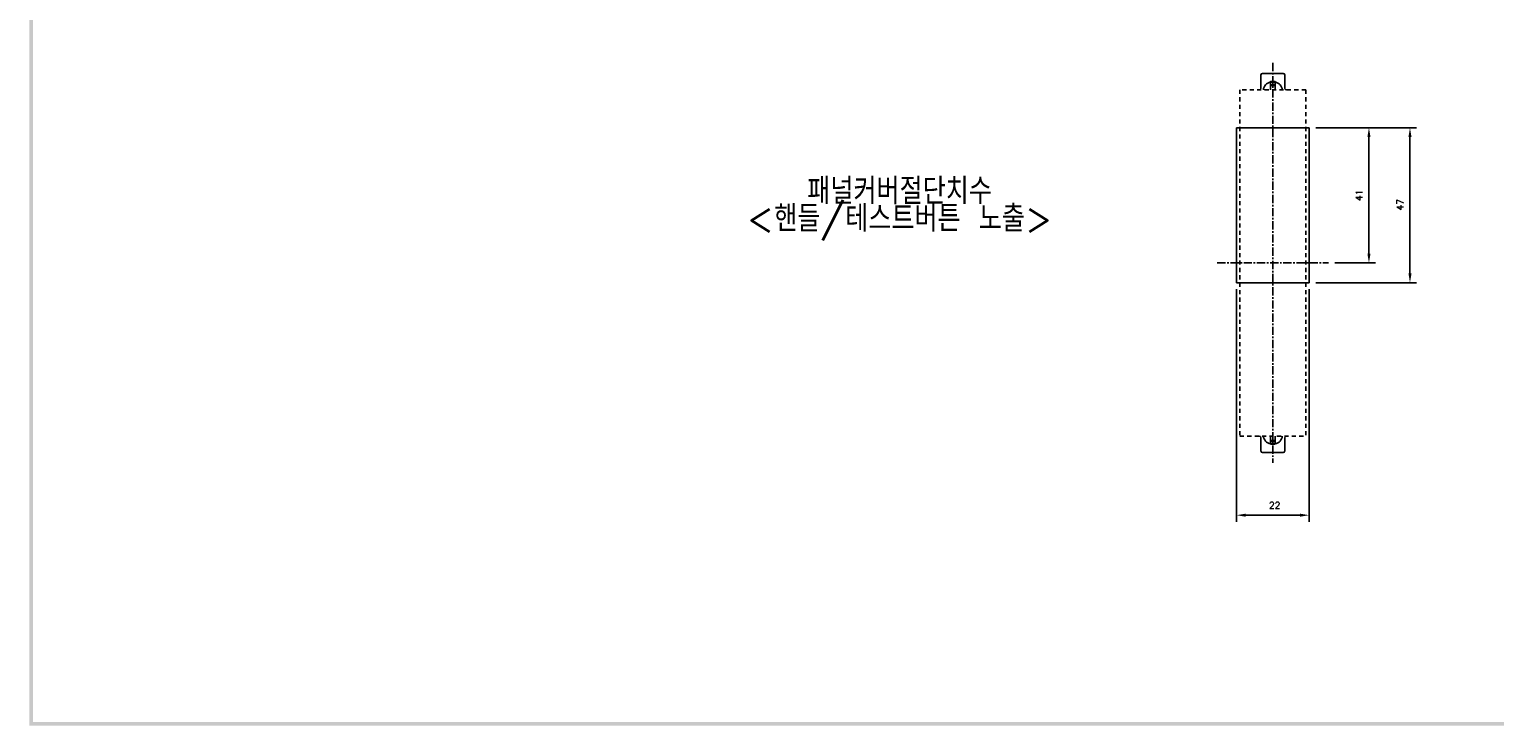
# Model space of a CAD drawing. Extents: x -417 to 993, y -1918 to 617.
# Tile 1 of 4: x 98 to 542, y -14 to 198. Entities that reach past the tile are written whole.
import ezdxf

# ---------------------------------------------------------------- set-up
doc = ezdxf.new("R2010")
doc.units = 0
doc.header["$MEASUREMENT"] = 0
doc.linetypes.add('CENTER', pattern=[2, 1.25, -0.25, 0.25, -0.25])
doc.linetypes.add('HID', pattern=[3.5, 1.25, -1, 1.25])
doc.layers.get('0').update_dxf_attribs({"linetype": 'CONTINUOUS'})
for name, color, linetype in [('cen', 1, 'CENTER'), ('di', 3, 'CONTINUOUS'), ('DIM', 3, 'CONTINUOUS'), ('dwg', 7, 'CONTINUOUS'), ('Hid', 5, 'HID')]:
    doc.layers.add(name, color=color, linetype=linetype)
doc.styles.add('KIM', font='ROMANS.shx', dxfattribs={"height": 5, "bigfont": 'GSG1.shx'})
doc.styles.get("Standard").update_dxf_attribs({"font": 'romans.shx', "height": 2, "bigfont": 'hgs.shx'})
doc.dimstyles.new('STANDARD$0', dxfattribs={"dimtxt": 5, "dimasz": 5, "dimexe": 1, "dimexo": 2, "dimgap": 2, "dimtad": 1, "dimdec": 4, "dimzin": 12, "dimdsep": 46, "dimtxsty": 'KIM', "dimcen": -1, "dimdle": 0.1, "dimadec": 0, "dimazin": 0, "dimtfac": 1, "dimtdec": 4, "dimtmove": 0, "dimatfit": 3, "dimfxl": 0, "dimtolj": 1, "dimtzin": 0, "dimarcsym": 0})

# ---------------------------------------------------------------- blocks, each defined once
blk = doc.blocks.new('*D1112')
at = {"layer": 'DIM'}
for p, q in [((487.81, 167.78), (518.36, 167.78)), ((516.36, 123.58), (516.36, 164.98)), ((487.81, 120.78), (518.36, 120.78))]:
    blk.add_line(p, q, dxfattribs=at)
for points in [[(515.9, 164.98), (516.83, 164.98), (516.36, 167.78)], [(515.9, 123.58), (516.83, 123.58), (516.36, 120.78)]]:
    blk.add_solid(points, dxfattribs=at)
at = {"layer": 'DIM', "insert": (513.36, 144.42), "char_height": 2, "attachment_point": 5, "rotation": 90}
blk.add_mtext('\\A1;47', dxfattribs=at)
blk = doc.blocks.new('*D1115')
at = {"layer": 'DIM'}
for p, q in [((463.81, 118.78), (463.81, 48.28)), ((485.81, 118.78), (485.81, 48.28)), ((466.61, 50.28), (483.01, 50.28))]:
    blk.add_line(p, q, dxfattribs=at)
for points in [[(466.61, 50.75), (466.61, 49.81), (463.81, 50.28)], [(483.01, 50.75), (483.01, 49.81), (485.81, 50.28)]]:
    blk.add_solid(points, dxfattribs=at)
at = {"layer": 'DIM', "insert": (475.37, 53.28), "char_height": 2, "attachment_point": 5}
blk.add_mtext('\\A1;22', dxfattribs=at)
blk = doc.blocks.new('*D1116')
at = {"layer": 'DIM'}
for p, q in [((487.81, 167.78), (505.93, 167.78)), ((503.93, 129.58), (503.93, 164.98)), ((493.63, 126.78), (505.93, 126.78))]:
    blk.add_line(p, q, dxfattribs=at)
for points in [[(503.47, 164.98), (504.4, 164.98), (503.93, 167.78)], [(503.47, 129.58), (504.4, 129.58), (503.93, 126.78)]]:
    blk.add_solid(points, dxfattribs=at)
at = {"layer": 'DIM', "insert": (500.93, 147.28), "char_height": 2, "attachment_point": 5, "rotation": 90}
blk.add_mtext('\\A1;41', dxfattribs=at)

msp = doc.modelspace()

# ---------------------------------------------------------------- linework, layer by layer
for p, q in [((471.211, 183.776), (471.211, 182.776)), ((471.211, 179.776), (471.211, 182.776)), ((471.711, 184.276), (477.911, 184.276)), ((478.411, 182.776), (478.411, 183.776)), ((478.411, 182.776), (478.411, 179.776)), ((474.061, 181.776), (475.561, 181.776)), ((474.061, 181.576), (474.061, 181.776)), ((475.561, 181.576), (474.061, 181.576)), ((474.061, 181.576), (474.061, 180.776)), ((474.061, 180.776), (475.561, 180.776)), ((474.061, 180.576), (474.061, 180.776)), ((475.561, 180.576), (474.061, 180.576)), ((474.061, 180.576), (474.061, 179.276)), ((475.561, 181.776), (475.561, 181.576)), ((475.561, 181.576), (475.561, 180.776)), ((475.561, 180.776), (475.561, 180.576)), ((475.561, 179.276), (475.561, 180.576)), ((463.811, 167.776), (485.811, 167.776)), ((463.811, 167.776), (463.811, 120.776)), ((485.811, 167.776), (485.811, 120.776)), ((485.811, 120.776), (463.811, 120.776)), ((471.211, 70.776), (471.211, 73.776)), ((474.061, 74.276), (474.061, 72.976)), ((474.061, 72.976), (475.561, 72.976)), ((474.061, 72.776), (474.061, 72.976)), ((475.561, 72.776), (474.061, 72.776)), ((474.061, 71.976), (474.061, 72.776)), ((474.061, 71.976), (475.561, 71.976)), ((474.061, 71.776), (474.061, 71.976)), ((475.561, 71.776), (474.061, 71.776)), ((475.561, 72.976), (475.561, 74.276)), ((475.561, 72.976), (475.561, 72.776)), ((475.561, 71.976), (475.561, 72.776)), ((475.561, 71.976), (475.561, 71.776)), ((478.411, 73.776), (478.411, 70.776)), ((471.211, 70.776), (471.211, 69.776)), ((477.911, 69.276), (471.711, 69.276)), ((478.411, 69.776), (478.411, 70.776))]:
    msp.add_line(p, q)
for centre, radius, start, end in [((471.711, 183.776), 0.5, 90, 180), ((477.911, 183.776), 0.5, 0, 90), ((470.711, 179.776), 0.5, 270, 0), ((474.811, 178.876), 2.9, 104.98823, 172.07186), ((474.811, 178.876), 2.9, 7.92814, 75.01177), ((478.911, 179.776), 0.5, 180, 270), ((470.711, 73.776), 0.5, 0, 90), ((474.811, 74.676), 2.9, 187.92814, 255.01177), ((474.811, 74.676), 2.9, 284.98823, 352.07186), ((478.911, 73.776), 0.5, 90, 180), ((471.711, 69.776), 0.5, 180, 270), ((477.911, 69.776), 0.5, 270, 0)]:
    msp.add_arc(centre, radius, start, end)
at = {"layer": 'cen', "ltscale": 2}
for p, q in [((474.811, 187.427), (474.811, 66.126)), ((457.987, 126.776), (491.634, 126.776))]:
    msp.add_line(p, q, dxfattribs=at)
at = {"layer": 'dwg'}
for points in [[(98.074, -13.568), (99.166, -13.022), (98.074, 613.24), (99.166, 612.148)], [(989.146, -13.568), (988.054, -12.476), (98.074, -13.568), (99.166, -12.476)]]:
    msp.add_trace(points, dxfattribs=at)
at = {"layer": 'Hid'}
for p, q in [((464.811, 179.276), (464.811, 74.276)), ((484.811, 179.276), (464.811, 179.276)), ((484.811, 179.276), (484.811, 74.276)), ((464.811, 74.276), (484.811, 74.276))]:
    msp.add_line(p, q, dxfattribs=at)

# ---------------------------------------------------------------- texts
at = {"layer": 'di', "insert": (333.766, 152.584), "char_height": 8, "width": 177.9211, "attachment_point": 1}
msp.add_mtext('{\\Fromans,hgs|c129;패널커버절단치수}', dxfattribs=at)
at = {"layer": 'DIM', "insert": (315.515, 144.258), "char_height": 8, "width": 207.68749, "attachment_point": 1}
msp.add_mtext('\\pt104;<핸들/테스트버튼 노출>', dxfattribs=at)

# ---------------------------------------------------------------- dimensions: what is measured, and where the dimension line sits
at = {"layer": 'DIM'}
for base, p1, picture, middle in [((516.364, 167.776), (485.811, 120.776), '*D1112', (516.364, 144.421)), ((503.933, 167.776), (491.634, 126.776), '*D1116', (503.933, 147.276))]:
    dim = msp.add_linear_dim(base=base, p1=p1, p2=(485.811, 167.776), angle=90, dimstyle='STANDARD$0', override={"dimtxt": 3, "dimasz": 2.8, "dimexe": 2, "dimdec": 2, "dimzin": 8, "dimtxsty": 'Standard', "dimcen": 0, "dimclrd": 256, "dimclre": 256, "dimclrt": 256, "dimadec": 2, "dimazin": 2, "dimtfac": 0.6, "dimtdec": 2, "dimtzin": 8, "dimlwd": 65535, "dimlwe": 65535, "dimarcsym": 1}, dxfattribs=at)
    dim.commit()
    dim.dimension.update_dxf_attribs({"geometry": picture, "text_midpoint": middle, "dimtype": 160})
dim = msp.add_linear_dim(base=(485.811, 50.28), p1=(463.811, 120.776), p2=(485.811, 120.776), dimstyle='STANDARD$0', override={"dimtxt": 3, "dimasz": 2.8, "dimexe": 2, "dimdec": 2, "dimzin": 8, "dimtxsty": 'Standard', "dimcen": 0, "dimclrd": 256, "dimclre": 256, "dimclrt": 256, "dimadec": 2, "dimazin": 2, "dimtfac": 0.6, "dimtdec": 2, "dimtzin": 8, "dimlwd": 65535, "dimlwe": 65535, "dimarcsym": 1}, dxfattribs=at)
dim.commit()
dim.dimension.update_dxf_attribs({"geometry": '*D1115', "text_midpoint": (475.368, 50.28), "dimtype": 160})

doc.saveas('drawing.dxf')
